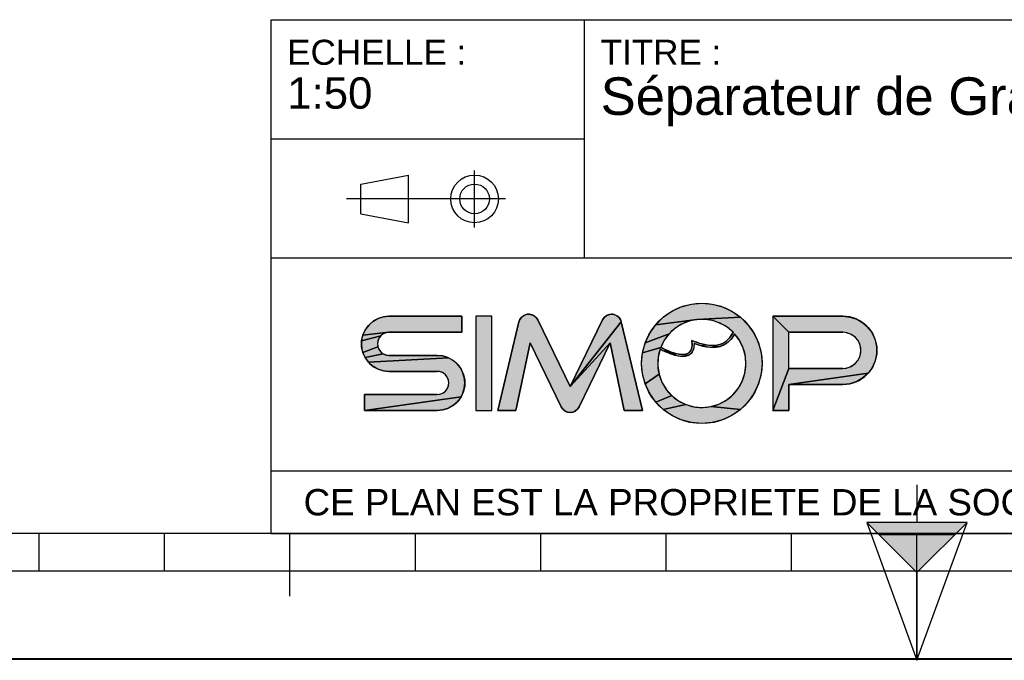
# Model space of a CAD drawing. Header units: millimetres. Extents: x 0 to 297, y 0 to 210.
# Tile 2 of 19: x 77 to 155, y 0 to 51. Entities that reach past the tile are written whole.
import ezdxf

# ---------------------------------------------------------------- set-up
doc = ezdxf.new("R2010")
doc.units = ezdxf.units.MM
doc.header["$LTSCALE"] = 16.335
doc.layers.get('0').update_dxf_attribs({"linetype": 'CONTINUOUS'})
doc.styles.get("Standard").update_dxf_attribs({"font": 'arial.ttf'})

# ---------------------------------------------------------------- blocks, each defined once
blk = doc.blocks.new('MARGEA4_BL0', base_point=(148.514, 105.014))
at = {"color": 7, "linetype": 'Continuous'}
for p, q in [((287.014, 10.014), (10.014, 10.014)), ((78.514, 7.014), (78.514, 10.014)), ((88.514, 7.014), (88.514, 10.014)), ((98.514, 5.014), (98.514, 10.014)), ((108.514, 7.014), (108.514, 10.014)), ((118.514, 7.014), (118.514, 10.014)), ((128.514, 7.014), (128.514, 10.014)), ((138.514, 7.014), (138.514, 10.014)), ((148.514, 0.014), (148.514, 10.014)), ((248.514, 7.014), (48.514, 7.014)), ((297.014, 0.014), (0.014, 0.014)), ((297.014, 0.014), (0.014, 0.014))]:
    blk.add_line(p, q, dxfattribs=at)
blk = doc.blocks.new('REPERE_ORIENTATION_BL1', base_point=(148.516, 6.898))
at = {"color": 7, "linetype": 'Continuous'}
for p, q in [((148.516, 13.898), (148.516, 10.898)), ((148.516, 6.898), (144.516, 10.898)), ((152.516, 10.898), (144.516, 10.898)), ((144.516, 10.898), (148.516, -0.102)), ((148.516, 6.898), (152.516, 10.898)), ((148.516, -0.102), (152.516, 10.898)), ((151.516, 9.898), (145.516, 9.898)), ((148.516, 6.898), (148.516, -0.102))]:
    blk.add_line(p, q, dxfattribs=at)
blk.add_solid([(144.516, 10.898), (148.516, 6.898), (152.516, 10.898)], dxfattribs=at)
blk = doc.blocks.new('ISO_BL3', base_point=(109.359, 36.711))
at = {"color": 2, "linetype": 'Continuous'}
for p, q in [((104.158, 37.894), (107.956, 38.612)), ((107.956, 34.81), (107.956, 38.612)), ((113.239, 34.434), (113.239, 38.988)), ((104.158, 35.528), (104.158, 37.894)), ((115.7, 36.711), (103.019, 36.711)), ((104.158, 35.528), (107.956, 34.81))]:
    blk.add_line(p, q, dxfattribs=at)
for radius in [1.901, 1.183]:
    blk.add_circle((113.239, 36.711), radius, dxfattribs=at)
blk = doc.blocks.new('LOGO-SIMOP-2009_BL4', base_point=(124.77, 23.589))
at = {"linetype": 'Continuous'}
for points in [[(131.363, 28.389), (132.197, 28.316), (133.005, 28.1), (133.763, 27.746), (134.449, 27.266), (130.961, 27.086), (127.686, 26.675), (128.278, 27.266), (128.963, 27.746), (129.722, 28.1), (130.53, 28.316)], [(117.578, 27.509), (117.792, 27.474), (117.99, 27.382), (118.155, 27.24), (118.276, 27.059), (120.86, 21.749), (124.06, 25.217), (121.579, 20.119), (121.455, 19.934), (121.284, 19.791), (121.08, 19.7), (120.86, 19.669), (120.639, 19.7), (120.436, 19.791), (120.265, 19.934), (120.141, 20.119), (117.66, 25.217), (116.54, 19.829), (115.1, 19.829), (116.778, 26.894), (116.857, 27.097), (116.987, 27.271), (117.16, 27.404), (117.362, 27.485)], [(123.927, 27.474), (124.142, 27.509), (124.358, 27.485), (124.56, 27.404), (124.732, 27.271), (124.863, 27.097), (124.941, 26.894), (120.86, 21.749), (123.444, 27.059), (123.565, 27.24), (123.73, 27.382)], [(105.954, 27.301), (106.412, 27.349), (112.22, 27.349), (112.22, 26.069), (106.412, 26.069), (104.319, 25.829), (104.507, 26.249), (104.777, 26.621), (105.119, 26.929), (105.517, 27.159)], [(124.06, 25.217), (120.86, 21.749), (124.941, 26.894), (126.62, 19.829), (125.18, 19.829)], [(129.751, 26.718), (129.215, 26.377), (128.749, 25.946), (126.853, 25.231), (127.207, 25.989), (127.686, 26.675), (130.961, 27.086), (130.34, 26.957)], [(131.596, 27.101), (130.961, 27.086), (134.449, 27.266), (135.04, 26.675), (135.52, 25.989), (135.874, 25.231), (136.091, 24.423), (136.163, 23.589), (136.091, 22.756), (135.874, 21.947), (135.52, 21.189), (135.04, 20.504), (134.449, 19.912), (132.075, 20.142), (132.717, 20.34), (133.309, 20.655), (133.83, 21.078), (134.262, 21.592), (134.588, 22.178), (134.798, 22.816), (134.882, 23.482), (134.838, 24.152), (134.668, 24.801), (134.378, 25.407), (133.978, 25.946), (133.719, 25.545), (133.436, 25.258), (133.098, 25.04), (132.731, 24.907), (132.159, 25.009), (132.592, 25.042), (132.968, 25.156), (133.314, 25.364), (133.6, 25.651), (133.861, 26.069), (133.375, 26.478), (132.823, 26.792), (132.224, 27.002)], [(138.292, 26.069), (137.012, 27.349), (142.612, 27.349), (143.177, 27.29), (143.718, 27.114), (144.211, 26.83), (144.633, 26.449), (144.967, 25.989), (145.199, 25.47), (145.317, 24.913), (145.317, 24.345), (145.199, 23.789), (144.967, 23.269), (144.633, 22.809), (138.292, 21.909), (138.292, 19.829), (137.012, 19.829), (138.292, 23.189), (142.612, 23.189), (142.956, 23.231), (143.281, 23.354), (143.567, 23.551), (143.797, 23.811), (143.958, 24.119), (144.041, 24.456), (144.041, 24.803), (143.958, 25.14), (143.797, 25.447), (143.567, 25.707), (143.281, 25.904), (142.956, 26.027), (142.612, 26.069)], [(105.952, 25.946), (105.761, 25.8), (104.224, 25.379), (104.319, 25.829), (106.412, 26.069), (106.174, 26.038)], [(128.368, 25.438), (128.084, 24.869), (126.636, 24.423), (126.853, 25.231), (128.749, 25.946)], [(105.523, 25.387), (105.492, 25.149), (105.523, 24.911), (104.319, 24.469), (104.224, 24.919), (104.224, 25.379), (105.761, 25.8), (105.615, 25.609)], [(131.146, 25.202), (131.682, 25.062), (131.315, 24.983), (130.744, 25.179), (130.717, 24.821), (130.631, 24.565), (130.48, 24.354), (130.273, 24.213), (130.001, 24.3), (130.178, 24.346), (130.347, 24.448), (130.481, 24.62), (130.552, 24.815), (130.583, 25.063), (130.563, 25.429)], [(105.761, 24.499), (105.952, 24.352), (104.507, 24.049), (104.319, 24.469), (105.523, 24.911), (105.615, 24.689)], [(110.717, 24.181), (111.155, 24.039), (104.777, 23.677), (104.507, 24.049), (105.952, 24.352), (106.174, 24.26), (106.412, 24.229), (110.26, 24.229)], [(128.084, 24.869), (128.432, 24.7), (128.441, 24.519), (128.029, 24.718), (127.876, 24.064), (127.849, 23.394), (127.95, 22.73), (126.853, 21.947), (126.636, 22.756), (126.563, 23.589), (126.636, 24.423)], [(128.738, 24.565), (129.026, 24.456), (129.312, 24.368), (129.161, 24.244), (128.799, 24.369), (128.441, 24.519), (128.432, 24.7)], [(129.788, 24.29), (130.001, 24.3), (130.273, 24.213), (130.034, 24.143), (129.77, 24.13), (129.472, 24.167), (129.161, 24.244), (129.312, 24.368), (129.552, 24.315)], [(132.159, 25.009), (132.731, 24.907), (132.312, 24.85), (131.842, 24.874), (131.315, 24.983), (131.682, 25.062)], [(111.553, 23.809), (111.895, 23.501), (112.165, 23.129), (112.352, 22.709), (112.448, 22.259), (112.448, 21.799), (112.352, 21.349), (112.165, 20.929), (104.452, 19.829), (104.452, 21.109), (110.26, 21.109), (110.498, 21.14), (110.72, 21.232), (110.91, 21.379), (111.057, 21.569), (111.148, 21.791), (111.18, 22.029), (111.148, 22.267), (111.057, 22.489), (110.91, 22.68), (110.72, 22.826), (110.498, 22.918), (110.26, 22.949), (106.412, 22.949), (105.954, 22.997), (105.517, 23.139), (105.119, 23.369), (104.777, 23.677), (111.155, 24.039)], [(143.177, 21.969), (142.612, 21.909), (138.292, 21.909), (144.633, 22.809), (144.211, 22.429), (143.718, 22.144)], [(128.175, 22.098), (128.516, 21.52), (128.961, 21.017), (127.686, 20.504), (127.207, 21.189), (126.853, 21.947), (127.95, 22.73)], [(110.717, 19.877), (110.26, 19.829), (104.452, 19.829), (112.165, 20.929), (111.895, 20.557), (111.553, 20.249), (111.155, 20.019)], [(129.493, 20.607), (130.093, 20.307), (128.278, 19.912), (127.686, 20.504), (128.961, 21.017)], [(131.408, 20.069), (132.075, 20.142), (134.449, 19.912), (133.763, 19.432), (133.005, 19.079), (132.197, 18.862), (131.363, 18.789), (130.53, 18.862), (129.722, 19.079), (128.963, 19.432), (128.278, 19.912), (130.093, 20.307), (130.739, 20.125)]]:
    blk.add_hatch(color=2, dxfattribs=at).paths.add_polyline_path(points)
at = {"color": 2, "linetype": 'Continuous'}
for p, q in [((129.722, 28.1), (130.53, 28.316)), ((130.53, 28.316), (131.363, 28.389)), ((131.363, 28.389), (132.197, 28.316)), ((132.197, 28.316), (133.005, 28.1)), ((117.16, 27.404), (117.362, 27.485)), ((117.362, 27.485), (117.578, 27.509)), ((117.578, 27.509), (117.792, 27.474)), ((123.927, 27.474), (124.142, 27.509)), ((124.142, 27.509), (124.358, 27.485)), ((124.358, 27.485), (124.56, 27.404)), ((128.278, 27.266), (128.963, 27.746)), ((128.963, 27.746), (129.722, 28.1)), ((133.005, 28.1), (133.763, 27.746)), ((133.763, 27.746), (134.449, 27.266)), ((104.777, 26.621), (105.119, 26.929)), ((105.119, 26.929), (105.517, 27.159)), ((105.517, 27.159), (105.954, 27.301)), ((105.954, 27.301), (106.412, 27.349)), ((116.778, 26.894), (116.857, 27.097)), ((116.857, 27.097), (116.987, 27.271)), ((116.987, 27.271), (117.16, 27.404)), ((117.792, 27.474), (117.99, 27.382)), ((117.99, 27.382), (118.155, 27.24)), ((118.155, 27.24), (118.276, 27.059)), ((124.941, 26.894), (120.86, 21.749)), ((123.444, 27.059), (123.565, 27.24)), ((123.565, 27.24), (123.73, 27.382)), ((123.73, 27.382), (123.927, 27.474)), ((124.56, 27.404), (124.732, 27.271)), ((124.732, 27.271), (124.863, 27.097)), ((124.863, 27.097), (124.941, 26.894)), ((127.686, 26.675), (128.278, 27.266)), ((130.961, 27.086), (127.686, 26.675)), ((129.751, 26.718), (129.215, 26.377)), ((130.34, 26.957), (129.751, 26.718)), ((130.961, 27.086), (130.34, 26.957)), ((134.449, 27.266), (130.961, 27.086)), ((131.596, 27.101), (130.961, 27.086)), ((132.224, 27.002), (131.596, 27.101)), ((132.823, 26.792), (132.224, 27.002)), ((133.375, 26.478), (132.823, 26.792)), ((134.449, 27.266), (135.04, 26.675)), ((138.292, 26.069), (137.012, 27.349)), ((142.612, 27.349), (143.177, 27.29)), ((143.177, 27.29), (143.718, 27.114)), ((143.718, 27.114), (144.211, 26.83)), ((144.211, 26.83), (144.633, 26.449)), ((104.319, 25.829), (104.507, 26.249)), ((106.412, 26.069), (104.319, 25.829)), ((104.507, 26.249), (104.777, 26.621)), ((105.952, 25.946), (105.761, 25.8)), ((106.174, 26.038), (105.952, 25.946)), ((106.412, 26.069), (106.174, 26.038)), ((126.853, 25.231), (127.207, 25.989)), ((128.749, 25.946), (126.853, 25.231)), ((127.207, 25.989), (127.686, 26.675)), ((128.749, 25.946), (128.368, 25.438)), ((129.215, 26.377), (128.749, 25.946)), ((133.861, 26.069), (133.375, 26.478)), ((133.6, 25.651), (133.861, 26.069)), ((133.978, 25.946), (133.719, 25.545)), ((134.378, 25.407), (133.978, 25.946)), ((135.04, 26.675), (135.52, 25.989)), ((135.52, 25.989), (135.874, 25.231)), ((142.956, 26.027), (142.612, 26.069)), ((143.281, 25.904), (142.956, 26.027)), ((144.633, 26.449), (144.967, 25.989)), ((144.967, 25.989), (145.199, 25.47)), ((104.224, 25.379), (104.319, 25.829)), ((105.761, 25.8), (104.224, 25.379)), ((104.224, 24.919), (104.224, 25.379)), ((105.523, 25.387), (105.492, 25.149)), ((105.492, 25.149), (105.523, 24.911)), ((105.615, 25.609), (105.523, 25.387)), ((105.761, 25.8), (105.615, 25.609)), ((124.06, 25.217), (120.86, 21.749)), ((126.636, 24.423), (126.853, 25.231)), ((128.368, 25.438), (128.084, 24.869)), ((130.583, 25.063), (130.563, 25.429)), ((130.563, 25.429), (131.146, 25.202)), ((130.744, 25.179), (130.717, 24.821)), ((131.315, 24.983), (130.744, 25.179)), ((131.146, 25.202), (131.682, 25.062)), ((132.592, 25.042), (132.968, 25.156)), ((132.968, 25.156), (133.314, 25.364)), ((133.436, 25.258), (133.098, 25.04)), ((133.314, 25.364), (133.6, 25.651)), ((133.719, 25.545), (133.436, 25.258)), ((134.668, 24.801), (134.378, 25.407)), ((135.874, 25.231), (136.091, 24.423)), ((143.567, 25.707), (143.281, 25.904)), ((143.797, 25.447), (143.567, 25.707)), ((143.958, 25.14), (143.797, 25.447)), ((144.041, 24.803), (143.958, 25.14)), ((145.199, 25.47), (145.317, 24.913)), ((104.319, 24.469), (104.224, 24.919)), ((105.523, 24.911), (104.319, 24.469)), ((104.507, 24.049), (104.319, 24.469)), ((105.952, 24.352), (104.507, 24.049)), ((105.523, 24.911), (105.615, 24.689)), ((105.615, 24.689), (105.761, 24.499)), ((105.761, 24.499), (105.952, 24.352)), ((105.952, 24.352), (106.174, 24.26)), ((126.563, 23.589), (126.636, 24.423)), ((128.084, 24.869), (126.636, 24.423)), ((128.029, 24.718), (127.876, 24.064)), ((128.441, 24.519), (128.029, 24.718)), ((128.084, 24.869), (128.432, 24.7)), ((128.432, 24.7), (128.738, 24.565)), ((128.432, 24.7), (128.441, 24.519)), ((128.799, 24.369), (128.441, 24.519)), ((128.738, 24.565), (129.026, 24.456)), ((129.161, 24.244), (128.799, 24.369)), ((129.026, 24.456), (129.312, 24.368)), ((129.312, 24.368), (129.161, 24.244)), ((129.312, 24.368), (129.552, 24.315)), ((130.001, 24.3), (130.178, 24.346)), ((130.178, 24.346), (130.347, 24.448)), ((130.48, 24.354), (130.273, 24.213)), ((130.347, 24.448), (130.481, 24.62)), ((130.631, 24.565), (130.48, 24.354)), ((130.481, 24.62), (130.552, 24.815)), ((130.552, 24.815), (130.583, 25.063)), ((130.717, 24.821), (130.631, 24.565)), ((131.682, 25.062), (131.315, 24.983)), ((131.842, 24.874), (131.315, 24.983)), ((131.682, 25.062), (132.159, 25.009)), ((132.312, 24.85), (131.842, 24.874)), ((132.159, 25.009), (132.592, 25.042)), ((132.731, 24.907), (132.159, 25.009)), ((132.731, 24.907), (132.312, 24.85)), ((133.098, 25.04), (132.731, 24.907)), ((134.838, 24.152), (134.668, 24.801)), ((136.091, 24.423), (136.163, 23.589)), ((143.958, 24.119), (144.041, 24.456)), ((144.041, 24.456), (144.041, 24.803)), ((145.317, 24.345), (145.199, 23.789)), ((145.317, 24.913), (145.317, 24.345)), ((104.777, 23.677), (104.507, 24.049)), ((111.155, 24.039), (104.777, 23.677)), ((105.119, 23.369), (104.777, 23.677)), ((106.174, 24.26), (106.412, 24.229)), ((110.26, 24.229), (110.717, 24.181)), ((110.717, 24.181), (111.155, 24.039)), ((111.155, 24.039), (111.553, 23.809)), ((111.553, 23.809), (111.895, 23.501)), ((126.636, 22.756), (126.563, 23.589)), ((127.876, 24.064), (127.849, 23.394)), ((129.472, 24.167), (129.161, 24.244)), ((129.77, 24.13), (129.472, 24.167)), ((129.552, 24.315), (129.788, 24.29)), ((130.034, 24.143), (129.77, 24.13)), ((129.788, 24.29), (130.001, 24.3)), ((130.273, 24.213), (130.001, 24.3)), ((130.273, 24.213), (130.034, 24.143)), ((134.882, 23.482), (134.838, 24.152)), ((136.163, 23.589), (136.091, 22.756)), ((143.567, 23.551), (143.797, 23.811)), ((143.797, 23.811), (143.958, 24.119)), ((145.199, 23.789), (144.967, 23.269)), ((105.517, 23.139), (105.119, 23.369)), ((105.954, 22.997), (105.517, 23.139)), ((106.412, 22.949), (105.954, 22.997)), ((110.498, 22.918), (110.26, 22.949)), ((110.72, 22.826), (110.498, 22.918)), ((110.91, 22.68), (110.72, 22.826)), ((111.895, 23.501), (112.165, 23.129)), ((112.165, 23.129), (112.352, 22.709)), ((127.849, 23.394), (127.95, 22.73)), ((134.588, 22.178), (134.798, 22.816)), ((134.798, 22.816), (134.882, 23.482)), ((138.292, 23.189), (137.012, 19.829)), ((144.633, 22.809), (138.292, 21.909)), ((142.612, 23.189), (142.956, 23.231)), ((142.956, 23.231), (143.281, 23.354)), ((143.281, 23.354), (143.567, 23.551)), ((144.633, 22.809), (144.211, 22.429)), ((144.967, 23.269), (144.633, 22.809)), ((111.057, 22.489), (110.91, 22.68)), ((111.148, 22.267), (111.057, 22.489)), ((111.18, 22.029), (111.148, 22.267)), ((111.148, 21.791), (111.18, 22.029)), ((112.352, 22.709), (112.448, 22.259)), ((112.448, 22.259), (112.448, 21.799)), ((126.853, 21.947), (126.636, 22.756)), ((127.95, 22.73), (126.853, 21.947)), ((127.95, 22.73), (128.175, 22.098)), ((128.175, 22.098), (128.516, 21.52)), ((134.262, 21.592), (134.588, 22.178)), ((136.091, 22.756), (135.874, 21.947)), ((143.718, 22.144), (143.177, 21.969)), ((144.211, 22.429), (143.718, 22.144)), ((110.498, 21.14), (110.72, 21.232)), ((110.72, 21.232), (110.91, 21.379)), ((110.91, 21.379), (111.057, 21.569)), ((111.057, 21.569), (111.148, 21.791)), ((112.352, 21.349), (112.165, 20.929)), ((112.448, 21.799), (112.352, 21.349)), ((127.207, 21.189), (126.853, 21.947)), ((128.516, 21.52), (128.961, 21.017)), ((133.83, 21.078), (134.262, 21.592)), ((135.874, 21.947), (135.52, 21.189)), ((143.177, 21.969), (142.612, 21.909)), ((112.165, 20.929), (104.452, 19.829)), ((110.26, 21.109), (110.498, 21.14)), ((111.895, 20.557), (111.553, 20.249)), ((112.165, 20.929), (111.895, 20.557)), ((127.686, 20.504), (127.207, 21.189)), ((128.961, 21.017), (127.686, 20.504)), ((128.278, 19.912), (127.686, 20.504)), ((128.961, 21.017), (129.493, 20.607)), ((129.493, 20.607), (130.093, 20.307)), ((132.717, 20.34), (133.309, 20.655)), ((133.309, 20.655), (133.83, 21.078)), ((135.04, 20.504), (134.449, 19.912)), ((135.52, 21.189), (135.04, 20.504)), ((110.717, 19.877), (110.26, 19.829)), ((111.155, 20.019), (110.717, 19.877)), ((111.553, 20.249), (111.155, 20.019)), ((120.265, 19.934), (120.141, 20.119)), ((120.436, 19.791), (120.265, 19.934)), ((120.639, 19.7), (120.436, 19.791)), ((120.86, 19.669), (120.639, 19.7)), ((121.08, 19.7), (120.86, 19.669)), ((121.284, 19.791), (121.08, 19.7)), ((121.455, 19.934), (121.284, 19.791)), ((121.579, 20.119), (121.455, 19.934)), ((130.093, 20.307), (128.278, 19.912)), ((128.963, 19.432), (128.278, 19.912)), ((130.093, 20.307), (130.739, 20.125)), ((130.739, 20.125), (131.408, 20.069)), ((131.408, 20.069), (132.075, 20.142)), ((132.075, 20.142), (132.717, 20.34)), ((134.449, 19.912), (132.075, 20.142)), ((134.449, 19.912), (133.763, 19.432)), ((129.722, 19.079), (128.963, 19.432)), ((130.53, 18.862), (129.722, 19.079)), ((131.363, 18.789), (130.53, 18.862)), ((132.197, 18.862), (131.363, 18.789)), ((133.005, 19.079), (132.197, 18.862)), ((133.763, 19.432), (133.005, 19.079))]:
    blk.add_line(p, q, dxfattribs=at)
at = {"color": 7, "linetype": 'Continuous'}
for p, q in [((112.22, 27.349), (106.412, 27.349)), ((112.22, 26.069), (112.22, 27.349)), ((113.34, 27.349), (113.34, 19.829)), ((114.62, 27.349), (113.34, 27.349)), ((114.62, 19.829), (114.62, 27.349)), ((116.778, 26.894), (115.1, 19.829)), ((120.86, 21.749), (118.276, 27.059)), ((123.444, 27.059), (120.86, 21.749)), ((126.62, 19.829), (124.941, 26.894)), ((142.612, 27.349), (137.012, 27.349)), ((137.012, 27.349), (137.012, 19.829)), ((106.412, 26.069), (112.22, 26.069)), ((138.292, 26.069), (142.612, 26.069)), ((138.292, 23.189), (138.292, 26.069)), ((116.54, 19.829), (117.66, 25.217)), ((117.66, 25.217), (120.141, 20.119)), ((121.579, 20.119), (124.06, 25.217)), ((124.06, 25.217), (125.18, 19.829)), ((110.26, 24.229), (106.412, 24.229)), ((106.412, 22.949), (110.26, 22.949)), ((142.612, 23.189), (138.292, 23.189)), ((138.292, 21.909), (142.612, 21.909)), ((138.292, 19.829), (138.292, 21.909)), ((104.452, 21.109), (104.452, 19.829)), ((110.26, 21.109), (104.452, 21.109)), ((104.452, 19.829), (110.26, 19.829)), ((113.34, 19.829), (114.62, 19.829)), ((115.1, 19.829), (116.54, 19.829)), ((125.18, 19.829), (126.62, 19.829)), ((137.012, 19.829), (138.292, 19.829))]:
    blk.add_line(p, q, dxfattribs=at)
at = {"color": 2, "linetype": 'Continuous'}
for points in [[(131.363, 28.389), (132.197, 28.316), (133.005, 28.1), (133.763, 27.746), (134.449, 27.266), (130.961, 27.086), (127.686, 26.675), (128.278, 27.266), (128.963, 27.746), (129.722, 28.1), (130.53, 28.316), (131.363, 28.389)], [(117.578, 27.509), (117.792, 27.474), (117.99, 27.382), (118.155, 27.24), (118.276, 27.059), (120.86, 21.749), (124.06, 25.217), (121.579, 20.119), (121.455, 19.934), (121.284, 19.791), (121.08, 19.7), (120.86, 19.669), (120.639, 19.7), (120.436, 19.791), (120.265, 19.934), (120.141, 20.119), (117.66, 25.217), (116.54, 19.829), (115.1, 19.829), (116.778, 26.894), (116.857, 27.097), (116.987, 27.271), (117.16, 27.404), (117.362, 27.485), (117.578, 27.509)], [(123.927, 27.474), (124.142, 27.509), (124.358, 27.485), (124.56, 27.404), (124.732, 27.271), (124.863, 27.097), (124.941, 26.894), (120.86, 21.749), (123.444, 27.059), (123.565, 27.24), (123.73, 27.382), (123.927, 27.474)], [(105.954, 27.301), (106.412, 27.349), (112.22, 27.349), (112.22, 26.069), (106.412, 26.069), (104.319, 25.829), (104.507, 26.249), (104.777, 26.621), (105.119, 26.929), (105.517, 27.159), (105.954, 27.301)], [(124.06, 25.217), (120.86, 21.749), (124.941, 26.894), (126.62, 19.829), (125.18, 19.829), (124.06, 25.217)], [(129.751, 26.718), (129.215, 26.377), (128.749, 25.946), (126.853, 25.231), (127.207, 25.989), (127.686, 26.675), (130.961, 27.086), (130.34, 26.957), (129.751, 26.718)], [(131.596, 27.101), (130.961, 27.086), (134.449, 27.266), (135.04, 26.675), (135.52, 25.989), (135.874, 25.231), (136.091, 24.423), (136.163, 23.589), (136.091, 22.756), (135.874, 21.947), (135.52, 21.189), (135.04, 20.504), (134.449, 19.912), (132.075, 20.142), (132.717, 20.34), (133.309, 20.655), (133.83, 21.078), (134.262, 21.592), (134.588, 22.178), (134.798, 22.816), (134.882, 23.482), (134.838, 24.152), (134.668, 24.801), (134.378, 25.407), (133.978, 25.946), (133.719, 25.545), (133.436, 25.258), (133.098, 25.04), (132.731, 24.907), (132.159, 25.009), (132.592, 25.042), (132.968, 25.156), (133.314, 25.364), (133.6, 25.651), (133.861, 26.069), (133.375, 26.478), (132.823, 26.792), (132.224, 27.002), (131.596, 27.101)], [(138.292, 26.069), (137.012, 27.349), (142.612, 27.349), (143.177, 27.29), (143.718, 27.114), (144.211, 26.83), (144.633, 26.449), (144.967, 25.989), (145.199, 25.47), (145.317, 24.913), (145.317, 24.345), (145.199, 23.789), (144.967, 23.269), (144.633, 22.809), (138.292, 21.909), (138.292, 19.829), (137.012, 19.829), (138.292, 23.189), (142.612, 23.189), (142.956, 23.231), (143.281, 23.354), (143.567, 23.551), (143.797, 23.811), (143.958, 24.119), (144.041, 24.456), (144.041, 24.803), (143.958, 25.14), (143.797, 25.447), (143.567, 25.707), (143.281, 25.904), (142.956, 26.027), (142.612, 26.069), (138.292, 26.069)], [(105.952, 25.946), (105.761, 25.8), (104.224, 25.379), (104.319, 25.829), (106.412, 26.069), (106.174, 26.038), (105.952, 25.946)], [(128.368, 25.438), (128.084, 24.869), (126.636, 24.423), (126.853, 25.231), (128.749, 25.946), (128.368, 25.438)], [(105.523, 25.387), (105.492, 25.149), (105.523, 24.911), (104.319, 24.469), (104.224, 24.919), (104.224, 25.379), (105.761, 25.8), (105.615, 25.609), (105.523, 25.387)], [(131.146, 25.202), (131.682, 25.062), (131.315, 24.983), (130.744, 25.179), (130.717, 24.821), (130.631, 24.565), (130.48, 24.354), (130.273, 24.213), (130.001, 24.3), (130.178, 24.346), (130.347, 24.448), (130.481, 24.62), (130.552, 24.815), (130.583, 25.063), (130.563, 25.429), (131.146, 25.202)], [(105.761, 24.499), (105.952, 24.352), (104.507, 24.049), (104.319, 24.469), (105.523, 24.911), (105.615, 24.689), (105.761, 24.499)], [(110.717, 24.181), (111.155, 24.039), (104.777, 23.677), (104.507, 24.049), (105.952, 24.352), (106.174, 24.26), (106.412, 24.229), (110.26, 24.229), (110.717, 24.181)], [(128.084, 24.869), (128.432, 24.7), (128.441, 24.519), (128.029, 24.718), (127.876, 24.064), (127.849, 23.394), (127.95, 22.73), (126.853, 21.947), (126.636, 22.756), (126.563, 23.589), (126.636, 24.423), (128.084, 24.869)], [(128.738, 24.565), (129.026, 24.456), (129.312, 24.368), (129.161, 24.244), (128.799, 24.369), (128.441, 24.519), (128.432, 24.7), (128.738, 24.565)], [(129.788, 24.29), (130.001, 24.3), (130.273, 24.213), (130.034, 24.143), (129.77, 24.13), (129.472, 24.167), (129.161, 24.244), (129.312, 24.368), (129.552, 24.315), (129.788, 24.29)], [(132.159, 25.009), (132.731, 24.907), (132.312, 24.85), (131.842, 24.874), (131.315, 24.983), (131.682, 25.062), (132.159, 25.009)], [(111.553, 23.809), (111.895, 23.501), (112.165, 23.129), (112.352, 22.709), (112.448, 22.259), (112.448, 21.799), (112.352, 21.349), (112.165, 20.929), (104.452, 19.829), (104.452, 21.109), (110.26, 21.109), (110.498, 21.14), (110.72, 21.232), (110.91, 21.379), (111.057, 21.569), (111.148, 21.791), (111.18, 22.029), (111.148, 22.267), (111.057, 22.489), (110.91, 22.68), (110.72, 22.826), (110.498, 22.918), (110.26, 22.949), (106.412, 22.949), (105.954, 22.997), (105.517, 23.139), (105.119, 23.369), (104.777, 23.677), (111.155, 24.039), (111.553, 23.809)], [(143.177, 21.969), (142.612, 21.909), (138.292, 21.909), (144.633, 22.809), (144.211, 22.429), (143.718, 22.144), (143.177, 21.969)], [(128.175, 22.098), (128.516, 21.52), (128.961, 21.017), (127.686, 20.504), (127.207, 21.189), (126.853, 21.947), (127.95, 22.73), (128.175, 22.098)], [(110.717, 19.877), (110.26, 19.829), (104.452, 19.829), (112.165, 20.929), (111.895, 20.557), (111.553, 20.249), (111.155, 20.019), (110.717, 19.877)], [(129.493, 20.607), (130.093, 20.307), (128.278, 19.912), (127.686, 20.504), (128.961, 21.017), (129.493, 20.607)], [(131.408, 20.069), (132.075, 20.142), (134.449, 19.912), (133.763, 19.432), (133.005, 19.079), (132.197, 18.862), (131.363, 18.789), (130.53, 18.862), (129.722, 19.079), (128.963, 19.432), (128.278, 19.912), (130.093, 20.307), (130.739, 20.125), (131.408, 20.069)]]:
    blk.add_lwpolyline(points, dxfattribs=at)
at = {"color": 7, "linetype": 'Continuous'}
blk.add_circle((131.363, 23.589), 4.8, dxfattribs=at)
for centre, radius, start, end in [((117.556, 26.709), 0.8, 25.94945, 166.63548), ((124.163, 26.709), 0.8, 13.36452, 154.05055), ((106.412, 25.149), 2.2, 90, 270), ((131.363, 23.589), 3.52, 44.79283, 158.67631), ((142.612, 24.629), 2.72, 270, 90), ((106.412, 25.149), 0.92, 90, 270), ((131.363, 23.589), 3.52, 161.30052, 42.02671), ((142.612, 24.629), 1.44, 270, 90), ((110.26, 22.029), 2.2, 270, 90), ((110.26, 22.029), 0.92, 270, 90), ((120.86, 20.469), 0.8, 205.94945, 334.05055)]:
    blk.add_arc(centre, radius, start, end, dxfattribs=at)
blk.add_open_spline([(133.861, 26.069), (133.691, 25.725), (133.278, 25.242), (132.495, 24.966), (131.587, 25.038), (130.914, 25.273), (130.563, 25.429)], degree=3, dxfattribs=at)
for points, knots in [([(133.978, 25.946), (133.742, 25.491), (133.106, 24.892), (131.957, 24.786), (131.132, 25.023), (130.744, 25.179)], [0, 0, 0, 0, 0.345264, 0.703638, 1, 1, 1, 1]), ([(130.744, 25.179), (130.749, 25.009), (130.71, 24.645), (130.441, 24.241), (129.948, 24.097), (129.39, 24.163), (128.75, 24.373), (128.275, 24.593), (128.029, 24.718)], [0, 0, 0, 0, 0.118516, 0.29564, 0.472763, 0.649887, 0.82701, 1, 1, 1, 1]), ([(130.563, 25.429), (130.59, 25.221), (130.59, 24.88), (130.467, 24.544), (130.244, 24.35), (129.836, 24.25), (129.149, 24.376), (128.458, 24.678), (128.084, 24.869)], [0, 0, 0, 0, 0.125, 0.25, 0.375, 0.5, 0.75, 1, 1, 1, 1])]:
    blk.add_open_spline(points, degree=3, knots=knots, dxfattribs=at)
at = {"color": 2, "linetype": 'Continuous'}
for points in [[(113.34, 19.829), (113.34, 27.349), (114.62, 19.829), (114.62, 27.349)], [(138.292, 23.189), (137.012, 19.829), (138.292, 26.069), (137.012, 27.349)]]:
    blk.add_solid(points, dxfattribs=at)
blk = doc.blocks.new('*T6')
at = {"color": 2, "linetype": 'Continuous'}
for p, q in [((0, 0), (0, 41)), ((0, 41), (190, 41)), ((25, 22), (25, 41)), ((170, 5), (170, 41)), ((190, 0), (190, 41)), ((0, 31.5), (25, 31.5)), ((0, 22), (190, 22)), ((110, 5), (110, 22)), ((170, 15), (190, 15)), ((0, 5), (190, 5)), ((0, 0), (190, 0))]:
    blk.add_line(p, q, dxfattribs=at)
at = {"color": 2, "linetype": 'Continuous', "line_spacing_factor": 0.9}
for s, insert, char_height, width, attachment_point in [('ECHELLE :\\P\\H2.5;1:50', (1.28, 39.4), 2, 28.52045, 1), ('TITRE :\\P\\H3.0;Séparateur de Graisses et de Fécules PRV - Débourbeur V100 - Taille 50', (26.28, 39.4), 2, 273.18959, 1), ('A4', (180, 34), 5, 17.0632, 2), ('REFERENCE PRODUIT :\\P\\H3.0;SG3/6633/23050/FBRTM', (111.28, 20.4), 2, 94.46097, 1), ('FR', (180, 20), 3, 11.15242, 2), ('FOLIO :  \\P\\H3.0;1/1', (180, 12.812), 1.5, 17.19703, 2), ('CE PLAN EST LA PROPRIETE DE LA SOCIETE SIMOP ET NE PEUT ETRE REPRODUIT OU COMMUNIQUE SANS SON AUTORISATION', (95, 3.55), 2.1, 368.8974, 2)]:
    blk.add_mtext(s, dxfattribs=dict(at, insert=insert, char_height=char_height, width=width, attachment_point=attachment_point))

msp = doc.modelspace()

# ---------------------------------------------------------------- linework, layer by layer
at = {"color": 7, "linetype": 'Continuous'}
msp.add_line((0, 0), (297, 0), dxfattribs=at)

# ---------------------------------------------------------------- block references
at = {"color": 2, "linetype": 'Continuous'}
for name, p in [('MARGEA4_BL0', (148.514, 105.014)), ('ISO_BL3', (109.359, 36.711)), ('LOGO-SIMOP-2009_BL4', (124.77, 23.589)), ('REPERE_ORIENTATION_BL1', (148.516, 6.898))]:
    msp.add_blockref(name, p, dxfattribs=at)
msp.add_blockref('*T6', (97.014, 10.014))

doc.saveas('drawing.dxf')
